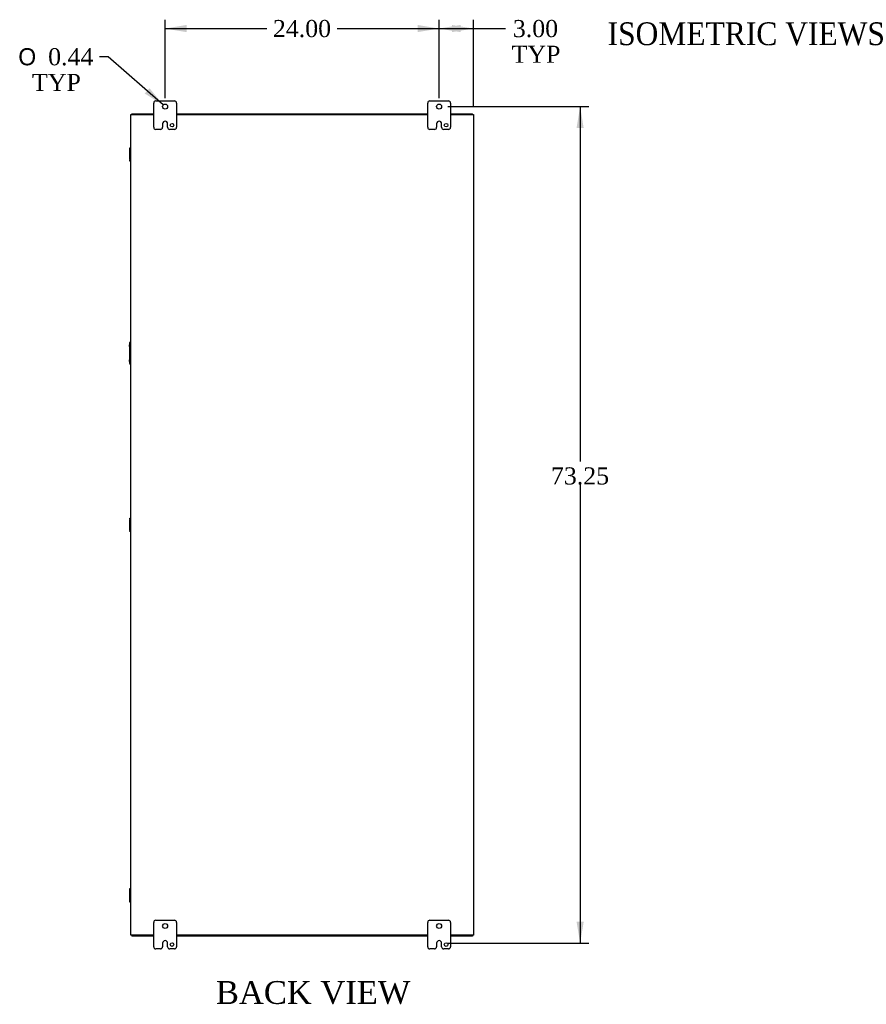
# Model space of a CAD drawing. Header units: inches. Extents: x 6 to 296, y 0 to 196.
# Tile 9 of 11: x 201 to 275, y 46 to 133. Entities that reach past the tile are written whole.
import ezdxf
from ezdxf.enums import TextEntityAlignment as Align

# ---------------------------------------------------------------- set-up
doc = ezdxf.new("R2010")
doc.units = ezdxf.units.IN
doc.header["$MEASUREMENT"] = 0
for name, color, linetype in [('COM40153-2', 7, 'CONTINUOUS'), ('COM42667', 7, 'CONTINUOUS'), ('COM48502', 7, 'CONTINUOUS'), ('COM48528', 7, 'CONTINUOUS'), ('DEFAULT', 7, 'CONTINUOUS'), ('FET07710', 7, 'CONTINUOUS')]:
    doc.layers.add(name, color=color, linetype=linetype)
doc.styles.add('SEACAD_SOLID_EDGE_ANSI1_SY', font='txt')
doc.styles.add('SEACAD_TIMES_NEW_ROMAN', font='times.ttf')

# ---------------------------------------------------------------- blocks, each defined once
blk = doc.blocks.new('GDIMGGROUP7')
at = {"layer": 'DEFAULT', "linetype": 'Continuous'}
for points in [[(215.638, 132.232), (213.763, 131.92), (215.638, 131.607)], [(235.888, 132.232), (235.888, 131.607), (237.763, 131.92)]]:
    blk.add_hatch(color=136, dxfattribs=at).paths.add_polyline_path(points)
at = {"layer": 'DEFAULT', "color": 136, "linetype": 'Continuous'}
for p, q in [((213.763, 125.835), (213.763, 132.67)), ((213.763, 131.92), (222.678, 131.92)), ((228.847, 131.92), (237.763, 131.92)), ((237.763, 125.835), (237.763, 132.67))]:
    blk.add_line(p, q, dxfattribs=at)
at = {"layer": 'DEFAULT', "color": 136, "linetype": 'Continuous', "style": 'SEACAD_TIMES_NEW_ROMAN'}
blk.add_text('24.00', height=1.5, dxfattribs=at).set_placement((223.203, 132.67), align=Align.TOP_LEFT)
blk = doc.blocks.new('GDIMGGROUP8')
at = {"layer": 'DEFAULT', "linetype": 'Continuous'}
for points in [[(239.638, 132.232), (237.763, 131.92), (239.638, 131.607)], [(238.888, 132.232), (238.888, 131.607), (240.763, 131.92)]]:
    blk.add_hatch(color=136, dxfattribs=at).paths.add_polyline_path(points)
at = {"layer": 'DEFAULT', "color": 136, "linetype": 'Continuous'}
for p, q in [((237.763, 125.835), (237.763, 132.67)), ((237.763, 131.92), (242.838, 131.92)), ((240.763, 125.138), (240.763, 132.67)), ((242.838, 131.92), (243.588, 131.92))]:
    blk.add_line(p, q, dxfattribs=at)
at = {"layer": 'DEFAULT', "color": 136, "linetype": 'Continuous', "style": 'SEACAD_TIMES_NEW_ROMAN'}
for s, p in [('3.00', (244.219, 132.67)), ('TYP', (244.113, 130.42))]:
    blk.add_text(s, height=1.5, dxfattribs=at).set_placement(p, align=Align.TOP_LEFT)
blk = doc.blocks.new('GDIMGGROUP22')
at = {"layer": 'DEFAULT', "linetype": 'Continuous'}
for points in [[(250.426, 123.21), (250.114, 125.085), (249.801, 123.21)], [(250.426, 53.71), (249.801, 53.71), (250.114, 51.835)]]:
    blk.add_hatch(color=136, dxfattribs=at).paths.add_polyline_path(points)
at = {"layer": 'DEFAULT', "color": 136, "linetype": 'Continuous'}
for p, q in [((238.513, 125.085), (250.864, 125.085)), ((250.114, 125.085), (250.114, 94.023)), ((250.114, 91.998), (250.114, 51.835)), ((238.513, 51.835), (250.864, 51.835))]:
    blk.add_line(p, q, dxfattribs=at)
at = {"layer": 'DEFAULT', "color": 136, "linetype": 'Continuous', "style": 'SEACAD_TIMES_NEW_ROMAN'}
blk.add_text('73.25', height=1.5, dxfattribs=at).set_placement((247.554, 93.498), align=Align.TOP_LEFT)
blk = doc.blocks.new('GDIMGGROUP23')
at = {"layer": 'DEFAULT', "linetype": 'Continuous'}
blk.add_hatch(color=136, dxfattribs=at).paths.add_polyline_path([(211.981, 126.229), (213.598, 125.229), (212.393, 126.699)])
at = {"layer": 'DEFAULT', "color": 136, "linetype": 'Continuous'}
for p, q in [((208.774, 129.452), (208.024, 129.452)), ((213.598, 125.229), (208.774, 129.452))]:
    blk.add_line(p, q, dxfattribs=at)
for s, style, p in [('O', 'SEACAD_SOLID_EDGE_ANSI1_SY', (200.907, 130.202)), ('0.44', 'SEACAD_TIMES_NEW_ROMAN', (203.518, 130.202)), ('TYP', 'SEACAD_TIMES_NEW_ROMAN', (202.106, 127.952))]:
    blk.add_text(s, height=1.5, dxfattribs=dict(at, style=style)).set_placement(p, align=Align.TOP_LEFT)

msp = doc.modelspace()

# ---------------------------------------------------------------- linework, layer by layer
at = {"layer": 'COM40153-2', "color": 7}
for p, q in [((210.638, 104.085), (210.667, 104.419)), ((210.638, 104.085), (210.638, 102.914)), ((210.667, 102.58), (210.638, 102.914))]:
    msp.add_line(p, q, dxfattribs=at)
for centre, start, end in [((210.791, 104.408), 103.30062, 175), ((210.791, 102.591), 185, 256.69938)]:
    msp.add_arc(centre, 0.125, start, end, dxfattribs=at)
at = {"layer": 'COM42667', "color": 7}
for p, q in [((210.667, 121.393), (210.667, 121.488)), ((210.667, 121.488), (210.763, 121.488)), ((210.667, 121.393), (210.667, 121.345)), ((210.763, 121.393), (210.667, 121.393)), ((210.667, 120.454), (210.667, 121.345)), ((210.667, 120.454), (210.667, 120.406)), ((210.667, 120.311), (210.667, 120.406)), ((210.667, 120.406), (210.763, 120.406)), ((210.763, 120.311), (210.667, 120.311)), ((210.667, 88.953), (210.667, 89.048)), ((210.667, 89.048), (210.763, 89.048)), ((210.667, 88.953), (210.667, 88.905)), ((210.763, 88.953), (210.667, 88.953)), ((210.667, 88.014), (210.667, 88.905)), ((210.667, 88.014), (210.667, 87.966)), ((210.667, 87.871), (210.667, 87.966)), ((210.667, 87.966), (210.763, 87.966)), ((210.763, 87.871), (210.667, 87.871)), ((210.667, 56.513), (210.667, 56.608)), ((210.667, 56.608), (210.763, 56.608)), ((210.667, 56.513), (210.667, 56.465)), ((210.763, 56.513), (210.667, 56.513)), ((210.667, 55.574), (210.667, 56.465)), ((210.667, 55.574), (210.667, 55.526)), ((210.667, 55.431), (210.667, 55.526)), ((210.667, 55.526), (210.763, 55.526)), ((210.763, 55.431), (210.667, 55.431))]:
    msp.add_line(p, q, dxfattribs=at)
at = {"layer": 'COM48502', "color": 7}
for p, q in [((210.763, 124.388), (210.871, 124.388)), ((210.763, 52.532), (210.763, 124.388)), ((210.871, 124.388), (212.763, 124.388)), ((214.763, 124.388), (236.763, 124.388)), ((238.763, 124.388), (240.655, 124.388)), ((240.655, 124.388), (240.763, 124.388)), ((240.763, 124.388), (240.763, 52.532)), ((210.871, 52.532), (210.763, 52.532)), ((212.763, 52.532), (210.871, 52.532)), ((236.763, 52.532), (214.763, 52.532)), ((240.655, 52.532), (238.763, 52.532)), ((240.763, 52.532), (240.655, 52.532))]:
    msp.add_line(p, q, dxfattribs=at)
at = {"layer": 'COM48528', "color": 7}
for p, q in [((210.835, 124.388), (210.835, 124.46)), ((210.835, 124.46), (212.763, 124.46)), ((214.763, 124.46), (236.763, 124.46)), ((238.763, 124.46), (240.691, 124.46)), ((240.691, 124.388), (240.691, 124.46)), ((210.835, 52.532), (210.835, 52.46)), ((212.763, 52.46), (210.835, 52.46)), ((236.763, 52.46), (214.763, 52.46)), ((240.691, 52.46), (238.763, 52.46)), ((240.691, 52.532), (240.691, 52.46))]:
    msp.add_line(p, q, dxfattribs=at)
at = {"layer": 'FET07710', "color": 7}
for p, q in [((212.763, 123.272), (212.763, 125.397)), ((212.95, 125.585), (214.575, 125.585)), ((214.763, 125.397), (214.763, 123.272)), ((236.763, 123.272), (236.763, 125.397)), ((236.95, 125.585), (238.575, 125.585)), ((238.763, 125.397), (238.763, 123.272)), ((213.545, 123.585), (213.545, 123.272)), ((213.763, 123.803), (213.763, 123.803)), ((213.981, 123.272), (213.981, 123.585)), ((237.545, 123.585), (237.545, 123.272)), ((237.763, 123.803), (237.763, 123.803)), ((237.981, 123.272), (237.981, 123.585)), ((213.357, 123.085), (212.95, 123.085)), ((214.575, 123.085), (214.169, 123.085)), ((237.357, 123.085), (236.95, 123.085)), ((238.575, 123.085), (238.169, 123.085)), ((212.763, 51.522), (212.763, 53.647)), ((212.95, 53.835), (214.575, 53.835)), ((214.763, 53.647), (214.763, 51.522)), ((236.763, 51.522), (236.763, 53.647)), ((236.95, 53.835), (238.575, 53.835)), ((238.763, 53.647), (238.763, 51.522)), ((213.545, 51.835), (213.545, 51.522)), ((213.763, 52.053), (213.763, 52.053)), ((213.981, 51.522), (213.981, 51.835)), ((237.545, 51.835), (237.545, 51.522)), ((237.763, 52.053), (237.763, 52.053)), ((237.981, 51.522), (237.981, 51.835)), ((213.357, 51.335), (212.95, 51.335)), ((214.575, 51.335), (214.169, 51.335)), ((237.357, 51.335), (236.95, 51.335)), ((238.575, 51.335), (238.169, 51.335))]:
    msp.add_line(p, q, dxfattribs=at)
for centre, radius in [((213.763, 125.085), 0.219), ((237.763, 125.085), 0.219), ((214.372, 123.46), 0.156), ((238.372, 123.46), 0.156), ((213.763, 53.335), 0.219), ((237.763, 53.335), 0.219), ((214.372, 51.71), 0.156), ((238.372, 51.71), 0.156)]:
    msp.add_circle(centre, radius, dxfattribs=at)
for centre, radius, start, end in [((212.95, 125.397), 0.188, 90, 180), ((214.575, 125.397), 0.188, 0, 90), ((236.95, 125.397), 0.188, 90, 180), ((238.575, 125.397), 0.187, 0, 90), ((213.763, 123.585), 0.218, 90, 180), ((213.763, 123.585), 0.218, 0, 90), ((237.763, 123.585), 0.218, 90, 180), ((237.763, 123.585), 0.218, 0, 90), ((212.95, 123.272), 0.188, 180, 270), ((213.357, 123.272), 0.188, 270, 0), ((214.169, 123.272), 0.188, 180, 270), ((214.575, 123.272), 0.188, 270, 0), ((236.95, 123.272), 0.187, 180, 270), ((237.357, 123.272), 0.188, 270, 0), ((238.169, 123.272), 0.188, 180, 270), ((238.575, 123.272), 0.188, 270, 0), ((212.95, 53.647), 0.188, 90, 180), ((214.575, 53.647), 0.187, 0, 90), ((236.95, 53.647), 0.188, 90, 180), ((238.575, 53.647), 0.188, 0, 90), ((213.763, 51.835), 0.218, 90, 180), ((213.763, 51.835), 0.218, 0, 90), ((237.763, 51.835), 0.218, 90, 180), ((237.763, 51.835), 0.218, 0, 90), ((212.95, 51.522), 0.187, 180, 270), ((213.357, 51.522), 0.188, 270, 0), ((214.169, 51.522), 0.188, 180, 270), ((214.575, 51.522), 0.188, 270, 0), ((236.95, 51.522), 0.188, 180, 270), ((237.357, 51.522), 0.187, 270, 0), ((238.169, 51.522), 0.188, 180, 270), ((238.575, 51.522), 0.188, 270, 0)]:
    msp.add_arc(centre, radius, start, end, dxfattribs=at)

# ---------------------------------------------------------------- block references
at = {"layer": 'DEFAULT', "color": 7}
for name in ['GDIMGGROUP7', 'GDIMGGROUP8', 'GDIMGGROUP23', 'GDIMGGROUP22']:
    msp.add_blockref(name, (0, 0), dxfattribs=at)

# ---------------------------------------------------------------- texts
at = {"layer": 'DEFAULT', "color": 7, "style": 'SEACAD_TIMES_NEW_ROMAN'}
for s, p in [('ISOMETRIC VIEWS', (252.508, 132.466)), ('BACK VIEW', (218.214, 48.514))]:
    msp.add_text(s, height=2, dxfattribs=at).set_placement(p, align=Align.TOP_LEFT)

doc.saveas('drawing.dxf')
